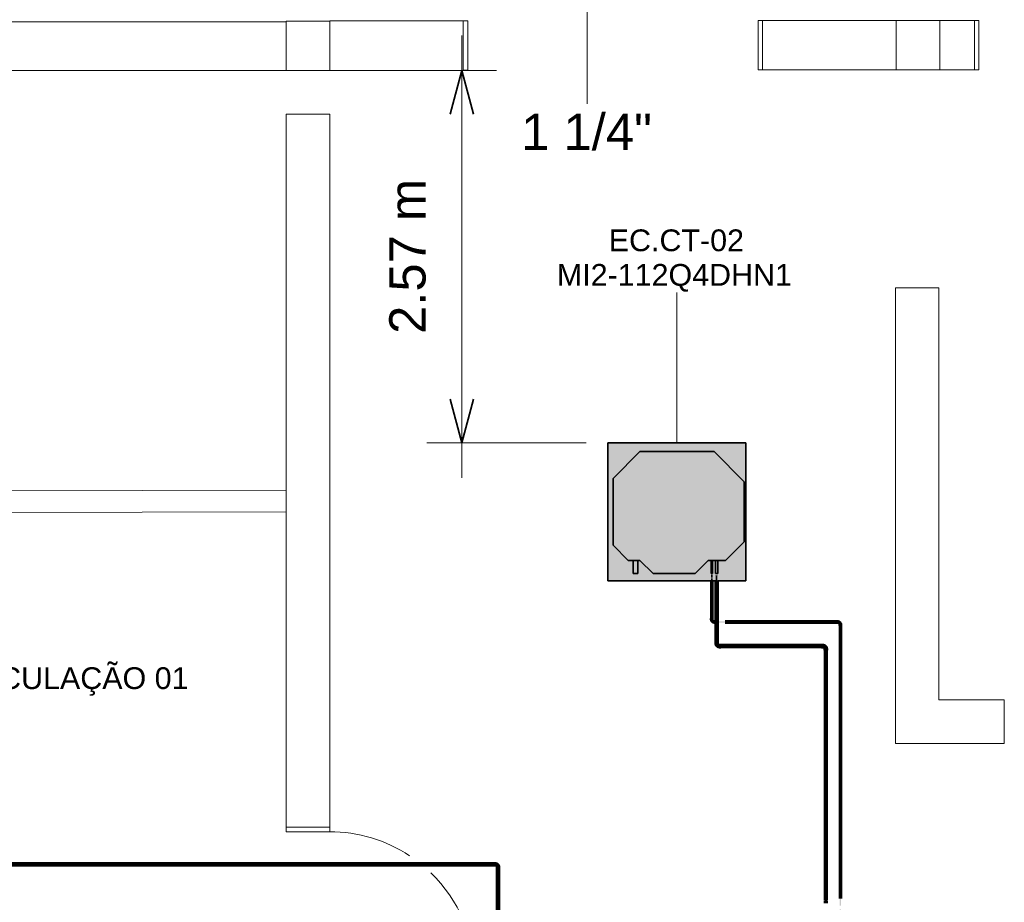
# Model space of a CAD drawing. Header units: millimetres. Extents: x -31934 to 32637, y -11608 to 10611.
# Tile 49 of 59: x 16522 to 23301, y -4618 to 1462. Entities that reach past the tile are written whole.
import ezdxf

# ---------------------------------------------------------------- set-up
doc = ezdxf.new("R2010")
doc.units = ezdxf.units.MM
doc.linetypes.add('Centro', pattern=[30, 12, -6, 6, -6])
doc.linetypes.add('Oculto 1_5', pattern=[2.2, 1.5, -0.7])
for name, color, linetype, lineweight in [('A-ANNO-DIMS', 211, 'Continuous', 9), ('A-ANNO-DIMS-100', 211, 'Continuous', 9), ('A-DETL', 90, 'Oculto 1_5', 9), ('ESQ', 7, 'Continuous', 9), ('G-ANNO-TEXT', 231, 'Continuous', 9), ('M-EQPM', 50, 'Continuous', 35), ('M-EQPM-IDEN', 50, 'Continuous', 9), ('P-PIPE', 3, 'Continuous', 50), ('P-PIPE-CNTR', 3, 'Centro', 35), ('P-PIPE-IDEN', 2, 'Continuous', 9), ('PAREDES', 7, 'Continuous', 9), ('PEM1-Layout Terreo_dwg', 8, 'Continuous', 9), ('PILAR', 7, 'Continuous', 9)]:
    doc.layers.add(name, color=color, linetype=linetype, lineweight=lineweight)
doc.styles.add('Arial', font='arial.ttf', dxfattribs={"height": 150})
doc.styles.add('Arial_1', font='arial.ttf', dxfattribs={"height": 250})
doc.dimstyles.new('Diagonal_-_2_5_mm_Arial', dxfattribs={"dimscale": 304.8, "dimtxt": 255.06485, "dimasz": 0.984252, "dimexe": 0.787402, "dimexo": 0.492126, "dimgap": 0.574147, "dimtad": 1, "dimlfac": 0.001, "dimrnd": 0.01, "dimzin": 0, "dimdsep": 46, "dimtxsty": 'Arial_1', "dimblk1": 'OPEN30', "dimblk2": 'OPEN30', "dimsah": 1, "dimcen": 0.09, "dimdle": 0.787402, "dimazin": 0, "dimtfac": 1, "dimtdec": 4, "dimtix": 1, "dimtmove": 0, "dimatfit": 3, "dimfxl": 1, "dimtvp": 1, "dimtfill": 1, "dimtolj": 1, "dimtzin": 0, "dimarcsym": 2})

# ---------------------------------------------------------------- blocks, each defined once
blk = doc.blocks.new('PEM1-Layout Terreo_dwg-1021386-PAVIMENTO TÉRREO TUBULAÇÃO FRIGORIGENA')
at = {"layer": 'ESQ', "flags": 128}
for points in [[(112537.8, 28528.1), (112568.2, 28528), (112568.2, 28188), (112538.2, 28188)], [(114597.8, 28530.4), (114568.2, 28530.4), (114568.2, 28190.9), (114598.2, 28190.9)], [(116058.2, 28531.7), (116088.2, 28531.7), (116088.2, 28191.7), (116058.2, 28191.7)], [(111618.2, 22973.2), (111618.2, 22943.2), (111318.2, 22943.2), (111318.2, 22973.2)]]:
    blk.add_lwpolyline(points, dxfattribs=at)
at = {"layer": 'ESQ'}
for start, end in [(56.61224, 90), (0, 45.88895)]:
    blk.add_arc((111617.8, 21943.2), 1000, start, end, dxfattribs=at)
at = {"layer": 'PAREDES'}
for p, q in [((107418.2, 28521.4), (111318.2, 28521.4)), ((111318.2, 28186.5), (107418.2, 28186.5)), ((111318.2, 25295.8), (99948.2, 25269)), ((111318.5, 25145.8), (99948.2, 25119))]:
    blk.add_line(p, q, dxfattribs=at)
at = {"layer": 'PAREDES', "flags": 128}
for points in [[(111618.2, 28186.9), (112538.2, 28186.9), (112538.2, 28528), (111618.2, 28528)], [(115518.2, 28531.6), (114597.8, 28531.6), (114597.8, 28191), (116058.2, 28191), (116058.2, 28531.7), (115818.2, 28531.7)]]:
    blk.add_lwpolyline(points, dxfattribs=at)
for points in [[(116058.2, 28531.7), (114598.2, 28531.7), (114598.2, 28191), (116058.2, 28191)], [(111318.2, 27886.7), (111618.2, 27886.7), (111618.2, 22973.8), (111318.2, 22973.8)], [(115813.2, 23551.4), (116263.2, 23551.4), (116263.2, 23851.4), (115813.2, 23851.4), (115813.2, 26689.1), (115513.2, 26689.1), (115513.2, 23551.4)]]:
    blk.add_lwpolyline(points, close=True, dxfattribs=at)
at = {"layer": 'PILAR', "flags": 128}
for points in [[(111618.2, 28526.9), (111618.2, 28186.9), (111318.2, 28186.9), (111318.2, 28526.5), (111618.2, 28526.5)], [(115818.2, 28191.6), (115518.2, 28191.6), (115518.2, 28531.6), (115818.2, 28531.6)], [(115818.2, 28191.9), (115818.2, 28531.9)]]:
    blk.add_lwpolyline(points, close=True, dxfattribs=at)
blk = doc.blocks.new('Midea_VRF_Indoor_4-way Cassette_MI-90_100_112_140_Q4_DHN1-D _2nd DC_ - MI2-112Q4DHN1-V7-PAVIMENTO TÉRREO TUBULAÇÃO FRIGORIGENA')
at = {"layer": 'M-EQPM', "linetype": 'Oculto 1_5', "lineweight": 9}
h = blk.add_hatch(color=256, dxfattribs=at)
h.paths.add_polyline_path([(475, 129.4), (475, 234.6), (434.7, 235.3), (434.7, 244.2), (475, 244.2), (475, 265.3), (437.7, 266.3), (437.7, 281.1), (475, 281.1), (475, 475), (-475, 475), (-475, -475), (475, -475), (475, 125)])
h.paths.add_polyline_path([(425, 244.2), (425, 234.6), (335, 234.6), (335, 215), (425, 125), (425, -165), (335, -255), (335, -269), (425, -269.5), (425, -301), (335, -301), (335, -335), (229.6, -440.4), (-229.6, -440.4), (-415, -255), (-415, 255), (-206.4, 463.6), (206.4, 463.6), (335, 335), (335, 281.2), (425, 280.1), (425, 265.3), (335, 265.3), (335, 244.2), (425, 244.2)])
for points in [[(425, 125), (335, 215), (335, 335), (206.4, 463.6), (-206.4, 463.6), (-415, 255), (-415, -255), (-229.6, -440.4), (229.6, -440.4), (335, -335), (335, -255), (425, -165)], [(425, 280.9), (425, 281.2), (335, 280.1), (335, 265.3), (425, 266.3), (425, 280.1)], [(425, 234.8), (425, 244.2), (335, 243.5), (335, 234.6), (425, 234.6)], [(425, -269.5), (425, -269), (335, -269.5), (335, -301), (425, -300.5), (425, -271.1)]]:
    blk.add_hatch(color=256, dxfattribs=at).paths.add_polyline_path(points)
at = {"layer": 'A-DETL'}
for p, q in [((475, 265.3), (475, 281.1)), ((475, 281.1), (475, 265.3)), ((425, 244), (425, 244.2)), ((425, 234.6), (425, 234.8)), ((475, 234.9), (475, 243.9)), ((475, 243.9), (475, 234.9))]:
    blk.add_line(p, q, dxfattribs=at)
at = {"layer": 'M-EQPM'}
for p, q in [((0, 475), (-475, 475)), ((-475, 475), (-475, -475)), ((-475, -475), (-475, 475)), ((-475, 475), (475, 475)), ((475, 475), (0, 475)), ((475, 281.1), (475, 475)), ((475, 475), (475, 281.1)), ((-206.4, 463.6), (-415, 255)), ((-415, 255), (-206.4, 463.6)), ((206.4, 463.6), (-206.4, 463.6)), ((-206.4, 463.6), (206.4, 463.6)), ((335, 335), (206.4, 463.6)), ((206.4, 463.6), (335, 335)), ((335, 215), (335, 335)), ((335, 335), (335, 215)), ((425, 281.2), (335, 281.2)), ((425, 265.3), (425, 281.2)), ((-415, 255), (-415, -255)), ((-415, -255), (-415, 255)), ((335, 265.3), (425, 265.3)), ((425, 244.2), (335, 244.2)), ((335, 234.6), (425, 234.6)), ((425, 125), (335, 215)), ((335, 215), (425, 125)), ((425, 234.6), (425, 244.2)), ((475, 243.9), (475, 265.3)), ((475, 265.3), (475, 243.9)), ((475, -475), (475, 234.9)), ((475, 234.9), (475, -475)), ((425, -165), (425, 125)), ((425, 125), (425, -165)), ((335, -255), (425, -165)), ((425, -165), (335, -255)), ((-415, -255), (-229.6, -440.4)), ((-229.6, -440.4), (-415, -255)), ((335, -335), (335, -255)), ((335, -255), (335, -335)), ((425, -269), (335, -269)), ((425, -301), (425, -269)), ((229.6, -440.4), (335, -335)), ((335, -335), (229.6, -440.4)), ((335, -301), (425, -301)), ((-229.6, -440.4), (229.6, -440.4)), ((229.6, -440.4), (-229.6, -440.4)), ((-475, -475), (475, -475)), ((475, -475), (-475, -475))]:
    blk.add_line(p, q, dxfattribs=at)
blk = doc.blocks.new('Cotovelo - Soldado - CU - Padrão-V65-PAVIMENTO TÉRREO TUBULAÇÃO FRIGORIGENA')
at = {"layer": 'P-PIPE', "lineweight": 9}
for points in [[(21320.6, -2835.7), (21328.8, -2835.7), (21327.9, -2824), (21312.4, -2824), (21313.2, -2835.7), (21318.4, -2835.7)], [(21334.2, -2859.9), (21337.9, -2859), (21337.8, -2845.6), (21337.3, -2844.8), (21331.3, -2842.3), (21327.9, -2836.3), (21327.2, -2835.7), (21314.5, -2835.7), (21313.6, -2839.4), (21316, -2848.3), (21325.3, -2857.6), (21331, -2859.1)], [(21337.9, -2861.2), (21349.6, -2860.4), (21349.6, -2844.8), (21337.9, -2845.6), (21337.9, -2860.4)]]:
    blk.add_hatch(color=160, dxfattribs=at).paths.add_polyline_path(points)
at = {"layer": 'A-DETL', "color": 160, "linetype": 'Continuous'}
blk.add_line((21328.5, -2835.8), (21328.5, -2835.7), dxfattribs=at)
at = {"layer": 'P-PIPE', "color": 5}
for p, q in [((21312.1, -2824), (21312.1, -2835.7)), ((21329.1, -2835.7), (21329.1, -2824)), ((21349.6, -2844.5), (21337.9, -2844.5)), ((21337.9, -2844.5), (21337.9, -2844.8)), ((21337.9, -2844.5), (21337.9, -2861.5)), ((21349.6, -2861.5), (21349.6, -2844.5)), ((21349.6, -2844.8), (21349.6, -2844.5)), ((21337.9, -2861.2), (21337.9, -2861.5)), ((21337.9, -2861.5), (21349.6, -2861.5)), ((21349.6, -2861.5), (21349.6, -2861.2))]:
    blk.add_line(p, q, dxfattribs=at)
at = {"layer": 'P-PIPE', "color": 5, "flags": 128}
for points in [[(21312.6, -2835.7), (21312.7, -2836.7), (21312.7, -2837.7), (21312.8, -2838.7), (21313, -2839.7), (21313.2, -2840.7), (21313.4, -2841.7), (21313.6, -2842.7), (21313.9, -2843.6), (21314.3, -2844.6), (21314.6, -2845.5), (21315.1, -2846.4), (21315.5, -2847.3), (21316, -2848.2), (21316.5, -2849.1), (21317.1, -2849.9), (21317.6, -2850.8), (21318.3, -2851.6), (21318.9, -2852.3), (21319.6, -2853.1), (21320.3, -2853.8), (21321, -2854.5), (21321.8, -2855.1), (21322.6, -2855.8), (21323.4, -2856.4), (21324.3, -2856.9), (21325.1, -2857.5), (21326, -2858), (21326.9, -2858.4), (21327.8, -2858.8), (21328.8, -2859.2), (21329.7, -2859.6), (21330.7, -2859.9), (21331.6, -2860.1), (21332.6, -2860.4), (21333.6, -2860.6), (21334.6, -2860.7), (21335.6, -2860.8), (21336.6, -2860.9), (21337.6, -2860.9), (21337.9, -2860.9)], [(21337.9, -2845.1), (21337.5, -2845.1), (21337.2, -2845), (21336.8, -2845), (21336.4, -2844.9), (21336, -2844.9), (21335.7, -2844.8), (21335.3, -2844.7), (21335, -2844.6), (21334.6, -2844.5), (21334.2, -2844.3), (21333.9, -2844.2), (21333.6, -2844), (21333.2, -2843.8), (21332.9, -2843.6), (21332.6, -2843.4), (21332.3, -2843.2), (21332, -2843), (21331.7, -2842.7), (21331.4, -2842.5), (21331.2, -2842.2), (21330.9, -2841.9), (21330.7, -2841.7), (21330.4, -2841.4), (21330.2, -2841.1), (21330, -2840.7), (21329.8, -2840.4), (21329.6, -2840.1), (21329.5, -2839.8), (21329.3, -2839.4), (21329.2, -2839.1), (21329, -2838.7), (21328.9, -2838.4), (21328.8, -2838), (21328.7, -2837.6), (21328.7, -2837.3), (21328.6, -2836.9), (21328.6, -2836.5), (21328.5, -2836.2), (21328.5, -2835.8), (21328.5, -2835.7)]]:
    blk.add_lwpolyline(points, dxfattribs=at)
at = {"layer": 'P-PIPE', "color": 5}
for centre, major_axis, start_param, end_param in [((21320.6, -2824), (8.49, 0), 3.141593, 6.283185), ((21320.6, -2824), (8.49, 0), 2.879793, 3.141593), ((21320.6, -2835.7), (8.49, 0), 2.879793, 3.141593), ((21320.6, -2835.7), (8.49, 0), 3.141593, 6.283185), ((21320.6, -2824), (8.49, 0), 0, 0.261799), ((21320.6, -2835.7), (-8.49, 0), 3.141593, 3.403392)]:
    blk.add_ellipse(centre, major_axis=major_axis, ratio=0.000017, start_param=start_param, end_param=end_param, dxfattribs=at)
blk = doc.blocks.new('Cotovelo - Soldado - CU - Padrão-V66-PAVIMENTO TÉRREO TUBULAÇÃO FRIGORIGENA')
at = {"layer": 'P-PIPE', "linetype": 'Oculto 1_5', "lineweight": 9}
for points in [[(21286.8, -2671.5), (21291.3, -2671.5), (21290.5, -2662.8), (21282.2, -2662.8), (21283.1, -2671.5), (21285.4, -2671.5)], [(21299.1, -2690.3), (21302.1, -2688.2), (21301.6, -2683.1), (21302.1, -2682), (21294.6, -2678.9), (21291.3, -2672.3), (21290.4, -2671.5), (21284.2, -2672.1), (21283.3, -2674.5), (21287.9, -2685.7), (21297, -2689.4)], [(21310.8, -2691.4), (21310.8, -2682.3), (21302.1, -2683.1), (21302.1, -2691.4)]]:
    blk.add_hatch(color=256, dxfattribs=at).paths.add_polyline_path(points)
at = {"layer": 'A-DETL'}
for p, q in [((21291.5, -2671.6), (21291.5, -2671.5)), ((21302.1, -2681.5), (21302.1, -2681.7)), ((21302.1, -2681.5), (21302.1, -2681.7)), ((21302.1, -2691.9), (21302.1, -2692.1)), ((21302.1, -2691.9), (21302.1, -2692.1)), ((21310.8, -2681.7), (21310.8, -2681.5)), ((21310.8, -2681.7), (21310.8, -2681.5)), ((21310.8, -2692.1), (21310.8, -2691.9)), ((21310.8, -2692.1), (21310.8, -2691.9))]:
    blk.add_line(p, q, dxfattribs=at)
for centre, major_axis, start_param, end_param in [((21286.8, -2662.8), (5.26, 0), 3.141593, 3.403392), ((21286.8, -2662.8), (5.26, 0), 2.879793, 3.141593), ((21286.8, -2671.5), (5.26, 0), 2.879793, 3.141593), ((21286.8, -2671.5), (5.26, 0), 3.141593, 3.403392), ((21286.8, -2662.8), (-5.26, 0), 2.879793, 3.141593), ((21286.8, -2662.8), (5.26, 0), 0, 0.261799), ((21286.8, -2671.5), (5.26, 0), 0, 0.261799), ((21286.8, -2671.5), (5.26, 0), 6.021386, 6.283185)]:
    blk.add_ellipse(centre, major_axis=major_axis, ratio=0.000138, start_param=start_param, end_param=end_param, dxfattribs=at)
at = {"layer": 'P-PIPE'}
for p, q in [((21281.5, -2662.8), (21281.5, -2671.5)), ((21292, -2671.5), (21292, -2662.8)), ((21310.8, -2681.5), (21302.1, -2681.5)), ((21302.1, -2681.5), (21302.1, -2681.7)), ((21302.1, -2681.5), (21302.1, -2692.1)), ((21302.1, -2682), (21302.1, -2682.3)), ((21302.1, -2691.3), (21302.1, -2691.6)), ((21302.1, -2691.3), (21302.1, -2691.6)), ((21302.1, -2691.4), (21302.1, -2692.1)), ((21302.1, -2692.1), (21310.8, -2692.1)), ((21310.8, -2692.1), (21310.8, -2681.5)), ((21310.8, -2682.3), (21310.8, -2681.5)), ((21310.8, -2692.1), (21310.8, -2691.4))]:
    blk.add_line(p, q, dxfattribs=at)
at = {"layer": 'P-PIPE', "flags": 128}
for points in [[(21282, -2671.5), (21282, -2672.3), (21282.1, -2673.1), (21282.2, -2673.9), (21282.3, -2674.7), (21282.4, -2675.4), (21282.6, -2676.2), (21282.8, -2677), (21283, -2677.8), (21283.3, -2678.5), (21283.6, -2679.3), (21283.9, -2680), (21284.3, -2680.7), (21284.7, -2681.4), (21285.1, -2682.1), (21285.5, -2682.8), (21286, -2683.5), (21286.5, -2684.1), (21287, -2684.7), (21287.6, -2685.3), (21288.1, -2685.9), (21288.7, -2686.4), (21289.3, -2687), (21289.9, -2687.5), (21290.6, -2687.9), (21291.3, -2688.4), (21292, -2688.8), (21292.7, -2689.2), (21293.4, -2689.6), (21294.1, -2689.9), (21294.8, -2690.2), (21295.6, -2690.5), (21296.4, -2690.7), (21297.1, -2690.9), (21297.9, -2691.1), (21298.7, -2691.3), (21299.5, -2691.4), (21300.3, -2691.5), (21301.1, -2691.5), (21301.9, -2691.6), (21302.1, -2691.6)], [(21302.1, -2682), (21301.7, -2682), (21301.3, -2682), (21300.9, -2682), (21300.4, -2681.9), (21300, -2681.8), (21299.6, -2681.7), (21299.2, -2681.6), (21298.8, -2681.5), (21298.4, -2681.4), (21298, -2681.2), (21297.6, -2681), (21297.2, -2680.8), (21296.9, -2680.6), (21296.5, -2680.4), (21296.2, -2680.2), (21295.8, -2679.9), (21295.5, -2679.7), (21295.1, -2679.4), (21294.8, -2679.1), (21294.5, -2678.8), (21294.2, -2678.5), (21294, -2678.2), (21293.7, -2677.9), (21293.5, -2677.5), (21293.2, -2677.2), (21293, -2676.8), (21292.8, -2676.4), (21292.6, -2676.1), (21292.4, -2675.7), (21292.3, -2675.3), (21292.1, -2674.9), (21292, -2674.5), (21291.9, -2674.1), (21291.8, -2673.7), (21291.7, -2673.3), (21291.6, -2672.8), (21291.6, -2672.4), (21291.6, -2672), (21291.5, -2671.6), (21291.5, -2671.5)]]:
    blk.add_lwpolyline(points, dxfattribs=at)
at = {"layer": 'P-PIPE'}
for centre, major_axis, start_param, end_param in [((21286.8, -2662.8), (5.26, 0), 3.141593, 6.283185), ((21286.8, -2662.8), (5.26, 0), 2.617994, 3.141593), ((21286.8, -2671.5), (5.26, 0), 2.617994, 3.141593), ((21286.8, -2671.5), (5.26, 0), 3.141593, 6.283185), ((21286.8, -2671.5), (-4.76, 0), 0, 0.349066), ((21286.8, -2671.5), (4.76, 0), 2.792527, 3.141593), ((21286.8, -2662.8), (5.26, 0), 0, 0.523599), ((21286.8, -2671.5), (4.76, 0), 5.934119, 6.283185), ((21286.8, -2671.5), (5.26, 0), 0, 0.261799)]:
    blk.add_ellipse(centre, major_axis=major_axis, ratio=0.000138, start_param=start_param, end_param=end_param, dxfattribs=at)
blk = doc.blocks.new('Cotovelo - Soldado - CU - Padrão-V76-PAVIMENTO TÉRREO TUBULAÇÃO FRIGORIGENA')
at = {"layer": 'P-PIPE', "lineweight": 9}
for points in [[(-29, 0), (-29, -8.2), (-17.3, -7.4), (-17.3, 8.2), (-29, 7.4), (-29, 2.2)], [(-17.3, 7.5), (-17.3, -6.1), (-13.6, -7), (-4.7, -4.6), (4.6, 4.7), (7, 13.6), (6, 17.3), (-7.4, 17.2), (-8.2, 16.7), (-10.7, 10.7), (-16.7, 7.4), (-17.2, 7.4)], [(-8.2, 29), (-7.4, 17.3), (8.2, 17.3), (7.4, 29), (-7.4, 29)]]:
    blk.add_hatch(color=20, dxfattribs=at).paths.add_polyline_path(points)
at = {"layer": 'A-DETL', "color": 20, "linetype": 'Continuous'}
blk.add_line((-17.2, 7.9), (-17.3, 7.9), dxfattribs=at)
at = {"layer": 'P-PIPE', "color": 1}
for p, q in [((-17.3, 8.5), (-29, 8.5)), ((-29, 8.5), (-29, -8.5)), ((-29, 8.5), (-29, 8.2)), ((-17.3, 8.2), (-17.3, 8.5)), ((-17.3, -8.5), (-17.3, 8.5)), ((-8.5, 29), (-8.5, 17.3)), ((8.5, 29), (-8.5, 29)), ((-8.2, 29), (-8.5, 29)), ((-8.5, 17.3), (-8.2, 17.3)), ((-8.5, 17.3), (8.5, 17.3)), ((8.5, 29), (8.2, 29)), ((8.2, 17.3), (8.5, 17.3)), ((8.5, 17.3), (8.5, 29)), ((-29, -8.2), (-29, -8.5)), ((-29, -8.5), (-17.3, -8.5)), ((-17.3, -8.5), (-17.3, -8.2))]:
    blk.add_line(p, q, dxfattribs=at)
at = {"layer": 'P-PIPE', "color": 1, "flags": 128}
for points in [[(-7.9, 17.3), (-7.9, 16.9), (-8, 16.6), (-8, 16.2), (-8.1, 15.8), (-8.1, 15.5), (-8.2, 15.1), (-8.3, 14.7), (-8.4, 14.4), (-8.5, 14), (-8.7, 13.7), (-8.8, 13.3), (-9, 13), (-9.2, 12.7), (-9.4, 12.3), (-9.6, 12), (-9.8, 11.7), (-10, 11.4), (-10.3, 11.1), (-10.5, 10.9), (-10.8, 10.6), (-11.1, 10.3), (-11.3, 10.1), (-11.6, 9.9), (-11.9, 9.6), (-12.2, 9.4), (-12.6, 9.2), (-12.9, 9), (-13.2, 8.9), (-13.6, 8.7), (-13.9, 8.6), (-14.3, 8.4), (-14.6, 8.3), (-15, 8.2), (-15.4, 8.1), (-15.7, 8.1), (-16.1, 8), (-16.5, 8), (-16.8, 7.9), (-17.2, 7.9), (-17.3, 7.9)], [(-17.3, -7.9), (-16.3, -7.9), (-15.3, -7.9), (-14.3, -7.8), (-13.3, -7.6), (-12.3, -7.4), (-11.3, -7.2), (-10.3, -7), (-9.4, -6.7), (-8.4, -6.3), (-7.5, -5.9), (-6.6, -5.5), (-5.7, -5.1), (-4.8, -4.6), (-3.9, -4.1), (-3.1, -3.5), (-2.2, -2.9), (-1.4, -2.3), (-0.7, -1.7), (0.1, -1), (0.8, -0.3), (1.5, 0.5), (2.1, 1.2), (2.8, 2), (3.4, 2.8), (3.9, 3.7), (4.5, 4.5), (5, 5.4), (5.4, 6.3), (5.8, 7.2), (6.2, 8.2), (6.6, 9.1), (6.9, 10.1), (7.1, 11.1), (7.4, 12), (7.6, 13), (7.7, 14), (7.8, 15), (7.9, 16), (7.9, 17), (7.9, 17.3)]]:
    blk.add_lwpolyline(points, dxfattribs=at)
blk = doc.blocks.new('Cotovelo - Soldado - CU - Padrão-V123-PAVIMENTO TÉRREO TUBULAÇÃO FRIGORIGENA')
at = {"layer": 'P-PIPE', "lineweight": 9}
for points in [[(-17.3, 7.4), (-17.3, 8.2), (-29, 7.4), (-29, -8.2), (-17.3, -7.4), (-17.3, 6)], [(7, 13.6), (6, 17.3), (-7.2, 17), (-8.1, 17), (-10.7, 10.7), (-16.7, 7.4), (-17.3, 7.4), (-17.3, -6.1), (-13.6, -7), (-4.7, -4.6), (4.6, 4.7), (6.1, 10.4)], [(8.2, 29), (-8.2, 29), (-7.4, 17.3), (8.2, 17.3)]]:
    blk.add_hatch(color=160, dxfattribs=at).paths.add_polyline_path(points)
at = {"layer": 'A-DETL', "color": 160, "linetype": 'Continuous'}
blk.add_line((-17.2, 7.9), (-17.3, 7.9), dxfattribs=at)
at = {"layer": 'P-PIPE', "color": 5}
for p, q in [((-17.3, 8.5), (-29, 8.5)), ((-29, 8.5), (-29, -8.5)), ((-29, 8.5), (-29, 8.2)), ((-17.3, 8.2), (-17.3, 8.5)), ((-17.3, -8.5), (-17.3, 8.5)), ((-8.5, 29), (-8.5, 17.3)), ((8.5, 29), (-8.5, 29)), ((-8.2, 29), (-8.5, 29)), ((-8.5, 17.3), (-8.2, 17.3)), ((-8.5, 17.3), (8.5, 17.3)), ((8.5, 29), (8.2, 29)), ((8.2, 17.3), (8.5, 17.3)), ((8.5, 17.3), (8.5, 29)), ((-29, -8.2), (-29, -8.5)), ((-29, -8.5), (-17.3, -8.5)), ((-17.3, -8.5), (-17.3, -8.2))]:
    blk.add_line(p, q, dxfattribs=at)
at = {"layer": 'P-PIPE', "color": 5, "flags": 128}
for points in [[(-7.9, 17.3), (-7.9, 16.9), (-8, 16.6), (-8, 16.2), (-8.1, 15.8), (-8.1, 15.5), (-8.2, 15.1), (-8.3, 14.7), (-8.4, 14.4), (-8.5, 14), (-8.7, 13.7), (-8.8, 13.3), (-9, 13), (-9.2, 12.7), (-9.4, 12.3), (-9.6, 12), (-9.8, 11.7), (-10, 11.4), (-10.3, 11.1), (-10.5, 10.9), (-10.8, 10.6), (-11.1, 10.3), (-11.3, 10.1), (-11.6, 9.9), (-11.9, 9.6), (-12.2, 9.4), (-12.6, 9.2), (-12.9, 9), (-13.2, 8.9), (-13.6, 8.7), (-13.9, 8.6), (-14.3, 8.4), (-14.6, 8.3), (-15, 8.2), (-15.4, 8.1), (-15.7, 8.1), (-16.1, 8), (-16.5, 8), (-16.8, 7.9), (-17.2, 7.9), (-17.3, 7.9)], [(-17.3, -7.9), (-16.3, -7.9), (-15.3, -7.9), (-14.3, -7.8), (-13.3, -7.6), (-12.3, -7.4), (-11.3, -7.2), (-10.3, -7), (-9.4, -6.7), (-8.4, -6.3), (-7.5, -5.9), (-6.6, -5.5), (-5.7, -5.1), (-4.8, -4.6), (-3.9, -4.1), (-3.1, -3.5), (-2.2, -2.9), (-1.4, -2.3), (-0.7, -1.7), (0.1, -1), (0.8, -0.3), (1.5, 0.5), (2.1, 1.2), (2.8, 2), (3.4, 2.8), (3.9, 3.7), (4.5, 4.5), (5, 5.4), (5.4, 6.3), (5.8, 7.2), (6.2, 8.2), (6.6, 9.1), (6.9, 10.1), (7.1, 11.1), (7.4, 12), (7.6, 13), (7.7, 14), (7.8, 15), (7.9, 16), (7.9, 17), (7.9, 17.3)]]:
    blk.add_lwpolyline(points, dxfattribs=at)
blk = doc.blocks.new('Cotovelo - Soldado - CU - Padrão-V82-PAVIMENTO TÉRREO TUBULAÇÃO FRIGORIGENA')
at = {"layer": 'P-PIPE', "linetype": 'Oculto 1_5', "lineweight": 9}
for points in [[(-24, 0), (-24, -4.6), (-15.4, -3.7), (-15.4, 4.6), (-24, 3.7), (-24, 1.4)], [(-4.6, 17.5), (-3.7, 15.4), (4.6, 15.4), (3.7, 24), (-4.6, 24)]]:
    blk.add_hatch(color=256, dxfattribs=at).paths.add_polyline_path(points)
h = blk.add_hatch(color=256, dxfattribs=at)
h.paths.add_polyline_path([(-11.6, 6.3), (-14.5, 4.6), (-11.6, 3.9), (-11.6, 5.5)])
h.paths.add_polyline_path([(-15.4, -1.4), (-14.7, -2.6), (-12.3, -3.5), (-1.1, 1.1), (3.5, 12.3), (1.4, 15.4), (-3.7, 14.8), (-4.8, 15.4), (-7.9, 7.9), (-11.6, 6.3), (-11.6, 3.9), (-15.4, 2.6), (-15.4, -0.8)])
at = {"layer": 'A-DETL'}
for p, q in [((-24, 5.3), (-24, 5.1)), ((-24, 5.3), (-24, 5.1)), ((-15.4, 5.1), (-15.4, 5.3)), ((-15.4, 5.1), (-15.4, 5.3)), ((-15.2, 4.8), (-15.4, 4.8)), ((-5.1, 24), (-5.3, 24)), ((-5.1, 24), (-5.3, 24)), ((-5.3, 15.4), (-5.1, 15.4)), ((-5.3, 15.4), (-5.1, 15.4)), ((5.3, 24), (5.1, 24)), ((5.3, 24), (5.1, 24)), ((5.1, 15.4), (5.3, 15.4)), ((5.1, 15.4), (5.3, 15.4)), ((-24, -5.1), (-24, -5.3)), ((-24, -5.1), (-24, -5.3)), ((-15.4, -5.3), (-15.4, -5.1)), ((-15.4, -5.3), (-15.4, -5.1))]:
    blk.add_line(p, q, dxfattribs=at)
at = {"layer": 'P-PIPE'}
for p, q in [((-15.4, 5.3), (-24, 5.3)), ((-24, 5.3), (-24, -5.3)), ((-24, 5.3), (-24, 4.6)), ((-15.4, 5.1), (-15.4, 5.3)), ((-15.4, -5.3), (-15.4, 5.3)), ((-15.4, 4.5), (-15.4, 4.8)), ((-5.3, 24), (-5.3, 15.4)), ((5.3, 24), (-5.3, 24)), ((-4.6, 24), (-5.3, 24)), ((-5.3, 15.4), (-5.1, 15.4)), ((-5.3, 15.4), (5.3, 15.4)), ((-4.8, 15.4), (-4.5, 15.4)), ((4.5, 15.4), (4.8, 15.4)), ((4.5, 15.4), (4.8, 15.4)), ((5.3, 24), (4.6, 24)), ((4.6, 15.4), (5.3, 15.4)), ((5.3, 15.4), (5.3, 24)), ((-24, -4.6), (-24, -5.3)), ((-24, -5.3), (-15.4, -5.3)), ((-15.4, -4.8), (-15.4, -4.5)), ((-15.4, -4.8), (-15.4, -4.5)), ((-15.4, -5.3), (-15.4, -4.6))]:
    blk.add_line(p, q, dxfattribs=at)
at = {"layer": 'P-PIPE', "flags": 128}
for points in [[(-4.8, 15.4), (-4.8, 14.9), (-4.8, 14.5), (-4.8, 14.1), (-4.9, 13.7), (-5, 13.2), (-5.1, 12.8), (-5.2, 12.4), (-5.3, 12), (-5.4, 11.6), (-5.6, 11.2), (-5.8, 10.8), (-6, 10.5), (-6.2, 10.1), (-6.4, 9.7), (-6.6, 9.4), (-6.9, 9), (-7.1, 8.7), (-7.4, 8.4), (-7.7, 8.1), (-8, 7.8), (-8.3, 7.5), (-8.6, 7.2), (-8.9, 6.9), (-9.3, 6.7), (-9.6, 6.4), (-10, 6.2), (-10.4, 6), (-10.7, 5.8), (-11.1, 5.6), (-11.5, 5.5), (-11.9, 5.3), (-12.3, 5.2), (-12.7, 5.1), (-13.1, 5), (-13.6, 4.9), (-14, 4.9), (-14.4, 4.8), (-14.8, 4.8), (-15.2, 4.8), (-15.4, 4.8)], [(-15.4, -4.8), (-14.5, -4.7), (-13.7, -4.7), (-12.9, -4.6), (-12.1, -4.5), (-11.4, -4.4), (-10.6, -4.2), (-9.8, -4), (-9, -3.7), (-8.3, -3.5), (-7.5, -3.2), (-6.8, -2.8), (-6.1, -2.5), (-5.4, -2.1), (-4.7, -1.7), (-4, -1.2), (-3.3, -0.8), (-2.7, -0.3), (-2.1, 0.2), (-1.5, 0.8), (-0.9, 1.3), (-0.4, 1.9), (0.1, 2.5), (0.6, 3.2), (1.1, 3.8), (1.6, 4.5), (2, 5.2), (2.4, 5.9), (2.8, 6.6), (3.1, 7.3), (3.4, 8.1), (3.7, 8.8), (3.9, 9.6), (4.1, 10.4), (4.3, 11.1), (4.5, 11.9), (4.6, 12.7), (4.7, 13.5), (4.7, 14.3), (4.8, 15.1), (4.8, 15.4)]]:
    blk.add_lwpolyline(points, dxfattribs=at)
blk = doc.blocks.new('DIMBLOCK23-PAVIMENTO TÉRREO TUBULAÇÃO FRIGORIGENA')
at = {"layer": 'A-ANNO-DIMS-100'}
for p, q in [((19565.8, -1693), (19565.8, 1352)), ((19565.8, 1112), (19426.2, 1112)), ((19565.8, 1112), (19805.8, 1112)), ((19565.8, -1453), (19325.8, -1453)), ((19565.8, -1453), (20422.4, -1453))]:
    blk.add_line(p, q, dxfattribs=at)
at = {"layer": 'A-ANNO-DIMS-100', "lineweight": 35}
for p, q in [((19565.8, 1112), (19485.4, 812)), ((19565.8, 1112), (19646.2, 812)), ((19565.8, -1453), (19485.4, -1153)), ((19565.8, -1453), (19646.2, -1153))]:
    blk.add_line(p, q, dxfattribs=at)
at = {"layer": 'A-ANNO-DIMS-100', "color": 0, "insert": (19066.2, -702.2), "char_height": 250, "width": 1276.109, "attachment_point": 1, "rotation": 90, "line_spacing_factor": 0.941778, "style": 'Arial_1', "bg_fill": 3, "box_fill_scale": 1.25, "bg_fill_color": 256, "bg_fill_true_color": 13158600, "bg_fill_transparency": 0}
blk.add_mtext('2.57 m', dxfattribs=at)
blk = doc.blocks.new('_Open30')
at = {"color": 0, "linetype": 'ByBlock', "lineweight": -2}
for p, q in [((-1, 0.268), (0, 0)), ((0, 0), (-1, -0.268)), ((0, 0), (-1, 0))]:
    blk.add_line(p, q, dxfattribs=at)

msp = doc.modelspace()

# ---------------------------------------------------------------- hatches: boundary and pattern name
at = {"layer": 'P-PIPE'}
for color, points in [(256, [(21286.782, -2662.776), (21286.782, -2362.71), (21282.022, -2362.709), (21283.066, -2662.776), (21285.55, -2662.776)]), (256, [(21286.782, -2662.776), (21291.542, -2662.776), (21290.904, -2362.71), (21286.782, -2362.71), (21286.782, -2364.082)]), (170, [(21320.585, -2824.02), (21320.585, -2365.694), (21312.65, -2365.694), (21313.713, -2824.02), (21318.531, -2824.02)]), (170, [(21320.585, -2824.02), (21328.52, -2824.02), (21327.457, -2365.694), (21320.585, -2365.694), (21320.585, -2708.011)]), (170, [(21585.838, -2852.999), (22043.395, -2852.999), (22043.395, -2845.064), (21349.563, -2846.127), (21349.563, -2852.999)]), (170, [(22043.395, -2860.934), (22043.395, -2852.999), (21349.563, -2852.999), (21349.563, -2860.934), (21994.907, -2860.934)]), (170, [(22072.374, -4605.033), (22072.374, -2881.977), (22064.439, -2881.977), (22065.502, -4605.033), (22070.32, -4605.033)]), (170, [(22072.374, -4605.033), (22080.309, -4605.033), (22079.246, -2881.977), (22072.374, -2881.977), (22072.374, -4599.621)]), (10, [(19786.53, -4356.386), (19786.53, -4348.451), (12673.466, -4349.514), (12673.466, -4356.386), (19540.491, -4356.386)]), (10, [(17904.213, -4364.321), (19786.53, -4363.257), (19786.53, -4356.386), (12673.466, -4356.386), (12673.466, -4364.321), (16267.936, -4364.321)]), (10, [(19815.509, -7427.407), (19815.509, -4385.364), (19807.574, -4385.364), (19808.637, -7427.407), (19813.455, -7427.407)]), (10, [(19815.509, -7427.407), (19823.444, -7427.407), (19822.381, -4385.364), (19815.509, -4385.364), (19815.509, -6147.301)])]:
    msp.add_hatch(color=color, dxfattribs=at).paths.add_polyline_path(points)
h = msp.add_hatch(color=256, dxfattribs=at)
h.paths.add_polyline_path([(21310.808, -2686.801), (21312.65, -2686.801), (21312.65, -2682.041), (21310.808, -2683.086), (21310.808, -2685.569)])
h.paths.add_polyline_path([(21585.838, -2686.801), (22148.348, -2686.801), (22148.348, -2682.041), (21328.52, -2682.695), (21328.52, -2686.801)])
h = msp.add_hatch(color=256, dxfattribs=at)
h.paths.add_polyline_path([(22148.348, -2691.561), (22148.348, -2686.801), (21328.52, -2686.827), (21328.52, -2691.561), (21994.907, -2691.561)])
h.paths.add_polyline_path([(21312.65, -2691.561), (21312.65, -2686.804), (21310.808, -2686.802), (21310.808, -2691.561)])
h = msp.add_hatch(color=10, dxfattribs=at)
h.paths.add_polyline_path([(22172.374, -4869.378), (22171.258, -4665.699), (22167.614, -4665.699), (22168.679, -4869.378), (22171.142, -4869.378)])
h.paths.add_polyline_path([(22167.631, -4640.299), (22172.374, -4640.299), (22172.374, -2710.827), (22167.614, -2710.827), (22167.614, -4640.299)])
h = msp.add_hatch(color=10, dxfattribs=at)
h.paths.add_polyline_path([(22172.374, -4869.378), (22177.134, -4869.378), (22176.496, -4665.699), (22172.374, -4665.699), (22172.374, -4771.585)])
h.paths.add_polyline_path([(22177.134, -4640.299), (22176.09, -2710.827), (22172.374, -2710.827), (22172.505, -4640.299), (22177.117, -4640.299)])

# ---------------------------------------------------------------- linework, layer by layer
at = {"layer": 'A-DETL'}
msp.add_ellipse((21286.782, -2362.709), major_axis=(4.76, 0), ratio=0.00013777, start_param=3.14159265, end_param=3.40339204, dxfattribs=at)
at = {"layer": 'M-EQPM-IDEN'}
msp.add_line((21047.374, -1453.035), (21047.374, -417.085), dxfattribs=at)
at = {"layer": 'P-PIPE'}
for p, q in [((21282.022, -2401.66), (21282.022, -2662.776)), ((21291.542, -2662.776), (21291.542, -2401.66)), ((21310.808, -2682.041), (21310.808, -2682.203)), ((21310.808, -2691.399), (21310.808, -2691.561)), ((22148.348, -2682.041), (21378.52, -2682.041)), ((21378.52, -2691.561), (22148.348, -2691.561)), ((22148.348, -2682.203), (22148.348, -2682.041)), ((22148.348, -2691.561), (22148.348, -2691.399))]:
    msp.add_line(p, q, dxfattribs=at)
at = {"layer": 'P-PIPE', "color": 5}
for p, q in [((21312.65, -2403.032), (21312.65, -2824.02)), ((21328.52, -2824.02), (21328.52, -2403.032)), ((22043.395, -2845.064), (21349.563, -2845.064)), ((21349.563, -2860.934), (22043.395, -2860.934)), ((22064.439, -2881.977), (22064.439, -4605.033)), ((22080.309, -4605.033), (22080.309, -2881.977)), ((22064.439, -4605.033), (22080.309, -4605.033)), ((22085.698, -4617.692), (22059.082, -4617.692))]:
    msp.add_line(p, q, dxfattribs=at)
at = {"layer": 'P-PIPE', "color": 1}
for p, q in [((22167.614, -2710.827), (22167.614, -4590.421)), ((22167.776, -2710.827), (22167.614, -2710.827)), ((22177.134, -2710.827), (22176.972, -2710.827)), ((22177.134, -4590.421), (22177.134, -2710.827)), ((19786.53, -4348.451), (12673.466, -4348.451)), ((12673.466, -4364.321), (19786.53, -4364.321)), ((19807.574, -4385.364), (19807.574, -7427.407)), ((19823.444, -7427.407), (19823.444, -4385.364))]:
    msp.add_line(p, q, dxfattribs=at)
at = {"layer": 'P-PIPE'}
for centre, major_axis, start_param, end_param in [((21286.782, -2362.709), (4.76, 0), 3.14159265, 3.40339204), ((21286.782, -2662.776), (-4.76, 0), 0, 0.26179939), ((21286.782, -2662.776), (4.76, 0), 6.02138592, 6.28318531)]:
    msp.add_ellipse(centre, major_axis=major_axis, ratio=0.00013777, start_param=start_param, end_param=end_param, dxfattribs=at)
at = {"layer": 'P-PIPE', "color": 5}
for major_axis, start_param, end_param in [((7.935, 0), 3.14159265, 3.40339204), ((-7.935, 0), 2.87979327, 3.14159265)]:
    msp.add_ellipse((21320.585, -2365.694), major_axis=major_axis, ratio=0.00001746, start_param=start_param, end_param=end_param, dxfattribs=at)
at = {"layer": 'P-PIPE-CNTR'}
for p, q in [((21286.782, -2362.709), (21286.782, -2662.776)), ((21286.782, -2662.776), (21286.782, -2671.45)), ((21302.133, -2686.801), (21310.808, -2686.801)), ((22148.348, -2686.801), (21378.52, -2686.801)), ((22157.023, -2686.801), (22148.348, -2686.801)), ((22172.374, -2710.827), (22172.374, -2702.152))]:
    msp.add_line(p, q, dxfattribs=at)
at = {"layer": 'P-PIPE-CNTR', "color": 170, "linetype": 'Continuous'}
for p, q in [((21320.585, -2365.694), (21320.585, -2824.02)), ((21320.585, -2824.02), (21320.585, -2835.679)), ((21337.904, -2852.999), (21349.563, -2852.999)), ((22043.395, -2852.999), (21349.563, -2852.999)), ((22055.054, -2852.999), (22043.395, -2852.999)), ((22072.374, -2881.977), (22072.374, -2870.318)), ((22072.374, -4605.033), (22072.374, -2881.977))]:
    msp.add_line(p, q, dxfattribs=at)
at = {"layer": 'P-PIPE-CNTR', "color": 10, "linetype": 'Continuous'}
for p, q in [((22172.374, -4590.421), (22172.374, -2710.827)), ((12673.466, -4356.386), (19786.53, -4356.386)), ((19798.189, -4356.386), (19786.53, -4356.386)), ((19815.509, -4385.364), (19815.509, -4373.705)), ((19815.509, -4385.364), (19815.509, -7427.407))]:
    msp.add_line(p, q, dxfattribs=at)
at = {"layer": 'P-PIPE-CNTR'}
msp.add_arc((22157.023, -2702.152), 15.351, 0, 90, dxfattribs=at)
at = {"layer": 'P-PIPE-CNTR', "color": 170, "linetype": 'Continuous'}
for centre, start, end in [((21337.904, -2835.679), 180, 270), ((22055.054, -2870.318), 0, 90)]:
    msp.add_arc(centre, 17.32, start, end, dxfattribs=at)
at = {"layer": 'P-PIPE-CNTR', "color": 10, "linetype": 'Continuous'}
msp.add_arc((19798.189, -4373.705), 17.32, 0, 90, dxfattribs=at)
at = {"layer": 'P-PIPE-CNTR'}
msp.add_ellipse((21302.133, -2671.45), major_axis=(15.351, 0), ratio=0.99999999, start_param=3.14159265, end_param=4.71238898, dxfattribs=at)
at = {"layer": 'P-PIPE-IDEN'}
msp.add_line((20427.895, 1972.328), (20427.895, 881.638), dxfattribs=at)

# ---------------------------------------------------------------- block references
at = {"layer": 'A-DETL'}
for name, p, rotation in [('Midea_VRF_Indoor_4-way Cassette_MI-90_100_112_140_Q4_DHN1-D _2nd DC_ - MI2-112Q4DHN1-V7-PAVIMENTO TÉRREO TUBULAÇÃO FRIGORIGENA', (21047.374, -1928.035), 269.9999999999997), ('Cotovelo - Soldado - CU - Padrão-V82-PAVIMENTO TÉRREO TUBULAÇÃO FRIGORIGENA', (22172.374, -2686.801), 90)]:
    msp.add_blockref(name, p, dxfattribs=dict(at, rotation=rotation))
msp.add_blockref('Cotovelo - Soldado - CU - Padrão-V66-PAVIMENTO TÉRREO TUBULAÇÃO FRIGORIGENA', (0, 0), dxfattribs=at)
at = {"layer": 'A-DETL', "color": 160, "linetype": 'Continuous'}
msp.add_blockref('Cotovelo - Soldado - CU - Padrão-V65-PAVIMENTO TÉRREO TUBULAÇÃO FRIGORIGENA', (0, 0), dxfattribs=at)
at = {"layer": 'A-DETL', "color": 160, "linetype": 'Continuous', "rotation": 90}
msp.add_blockref('Cotovelo - Soldado - CU - Padrão-V123-PAVIMENTO TÉRREO TUBULAÇÃO FRIGORIGENA', (22072.374, -2852.999), dxfattribs=at)
at = {"layer": 'A-DETL', "color": 20, "linetype": 'Continuous', "rotation": 90}
msp.add_blockref('Cotovelo - Soldado - CU - Padrão-V76-PAVIMENTO TÉRREO TUBULAÇÃO FRIGORIGENA', (19815.509, -4356.386), dxfattribs=at)
at = {"layer": 'PEM1-Layout Terreo_dwg', "color": 7}
msp.add_blockref('PEM1-Layout Terreo_dwg-1021386-PAVIMENTO TÉRREO TUBULAÇÃO FRIGORIGENA', (-92961.952, -27074.843), dxfattribs=at)

# ---------------------------------------------------------------- texts
at = {"layer": 'G-ANNO-TEXT', "color": 1, "insert": (16019.083, -2998.627), "char_height": 150, "width": 2036.28625, "attachment_point": 1, "style": 'Arial'}
msp.add_mtext('CIRCULAÇÃO 01', dxfattribs=at)
at = {"layer": 'M-EQPM-IDEN', "char_height": 150, "attachment_point": 1, "style": 'Arial'}
for s, insert, width in [('EC.CT-02', (20577.561, 17.092), 1138.39625), ('MI2-112Q4DHN1', (20220.374, -221.033), 1996.20187)]:
    msp.add_mtext(s, dxfattribs=dict(at, insert=insert, width=width))

# ---------------------------------------------------------------- next in the draw order: texts
at = {"layer": 'P-PIPE-IDEN', "insert": (19974.895, 814.138), "char_height": 250, "width": 1090.295, "attachment_point": 1, "style": 'Arial_1', "bg_fill": 3, "box_fill_scale": 1.25, "bg_fill_color": 256, "bg_fill_true_color": 13158600, "bg_fill_transparency": 0}
msp.add_mtext('1 1/4"', dxfattribs=at)

# ---------------------------------------------------------------- next in the draw order: dimensions: what is measured, and where the dimension line sits
at = {"layer": 'A-ANNO-DIMS'}
dim = msp.add_linear_dim(base=(19565.807, 1112.014), p1=(20572.374, -1453.035), p2=(19576.224, 1112.014), angle=90, dimstyle='Diagonal_-_2_5_mm_Arial', override={"dimpost": '<> m', "dimfxl": 2751.689212}, dxfattribs=at)
dim.commit()
dim.dimension.update_dxf_attribs({"geometry": 'DIMBLOCK23-PAVIMENTO TÉRREO TUBULAÇÃO FRIGORIGENA', "text_midpoint": (19263.164, -170.51)})

doc.saveas('drawing.dxf')
